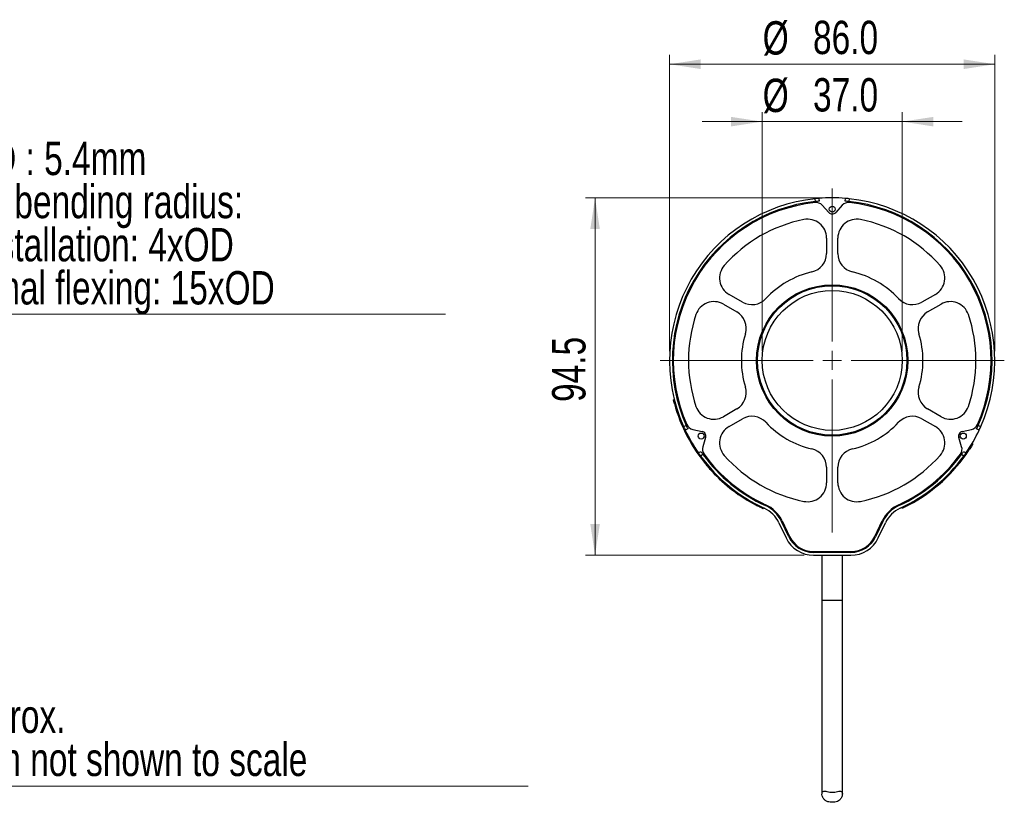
# Model space of a CAD drawing. Header units: millimetres. Extents: x 15 to 415, y 5 to 292.
# Tile 16 of 48: x 110 to 214, y 137 to 220. Entities that reach past the tile are written whole.
import ezdxf

# ---------------------------------------------------------------- set-up
doc = ezdxf.new("R2010")
doc.units = ezdxf.units.MM
doc.styles.add('SLDTEXTSTYLE0', font='TXT', dxfattribs={"width": 0.75})
doc.dimstyles.new('SLDDIMSTYLE0', dxfattribs={"dimtxt": 3.527778, "dimasz": 3.302, "dimexe": 0, "dimexo": 0.0625, "dimgap": 0.881944, "dimtad": 1, "dimdec": 1, "dimlfac": 2.5, "dimrnd": 1e-09, "dimzin": 4, "dimdsep": 46, "dimtxsty": 'SLDTEXTSTYLE0', "dimsah": 1, "dimcen": 0.09, "dimadec": 0, "dimazin": 1, "dimtfac": 1, "dimtdec": 1, "dimtofl": 0, "dimtmove": 0, "dimatfit": 3, "dimfxl": 1, "dimfrac": 2, "dimtolj": 1, "dimtzin": 12, "dimarcsym": 0})
doc.dimstyles.new('SLDDIMSTYLE2', dxfattribs={"dimtxt": 3.527778, "dimasz": 3.302, "dimexe": 0, "dimexo": 0.0625, "dimgap": 0.881944, "dimtad": 1, "dimdec": 1, "dimlfac": 2.5, "dimrnd": 1e-09, "dimzin": 12, "dimdsep": 46, "dimtxsty": 'SLDTEXTSTYLE0', "dimsah": 1, "dimcen": 0.09, "dimadec": 0, "dimazin": 3, "dimtfac": 1, "dimtdec": 1, "dimtofl": 0, "dimtmove": 0, "dimatfit": 3, "dimfxl": 1, "dimfrac": 2, "dimtolj": 1, "dimtzin": 12, "dimarcsym": 0})
doc.dimstyles.new('SLDDIMSTYLE3', dxfattribs={"dimtxt": 3.527778, "dimasz": 3.302, "dimexe": 0, "dimexo": 0.0625, "dimgap": 0.881944, "dimtad": 1, "dimdec": 1, "dimlfac": 2.5, "dimrnd": 1e-09, "dimzin": 4, "dimdsep": 46, "dimtxsty": 'SLDTEXTSTYLE0', "dimsah": 1, "dimcen": 0.09, "dimadec": 0, "dimazin": 1, "dimtfac": 1, "dimtdec": 1, "dimtmove": 0, "dimatfit": 0, "dimfxl": 1, "dimfrac": 2, "dimtolj": 1, "dimtzin": 12, "dimarcsym": 0})

# ---------------------------------------------------------------- blocks, each defined once
blk = doc.blocks.new('_D_4')
at = {"color": 7, "linetype": 'Continuous', "lineweight": 0}
for p, q in [((195, 200.98), (169.92, 200.98)), ((170.92, 163.18), (170.92, 200.98)), ((193.02, 163.18), (169.92, 163.18))]:
    blk.add_line(p, q, dxfattribs=at)
at = {"color": 7, "linetype": 'Continuous', "lineweight": 18}
for points in [[(170.92, 200.98), (170.42, 197.68), (171.43, 197.68)], [(170.92, 163.18), (171.43, 166.48), (170.42, 166.48)]]:
    blk.add_solid(points, dxfattribs=at)
at = {"color": 7, "linetype": 'Continuous', "lineweight": 18, "insert": (166.38, 179.39), "char_height": 3.528, "attachment_point": 1, "rotation": 90, "style": 'SLDTEXTSTYLE0'}
blk.add_mtext('94.5', dxfattribs=at)
blk = doc.blocks.new('_D_5')
at = {"color": 7, "linetype": 'Continuous', "lineweight": 0}
for p, q in [((188.6, 184.78), (188.6, 210.04)), ((203.4, 184.78), (203.4, 210.04)), ((188.6, 209.04), (182.25, 209.04)), ((188.6, 209.04), (203.4, 209.04)), ((203.4, 209.04), (209.75, 209.04))]:
    blk.add_line(p, q, dxfattribs=at)
at = {"color": 7, "linetype": 'Continuous', "lineweight": 18}
for points in [[(188.6, 209.04), (185.3, 209.54), (185.3, 208.53)], [(203.4, 209.04), (206.7, 208.53), (206.7, 209.54)]]:
    blk.add_solid(points, dxfattribs=at)
at = {"color": 7, "linetype": 'Continuous', "lineweight": 18, "char_height": 3.528, "attachment_point": 1, "style": 'SLDTEXTSTYLE0'}
for s, insert in [('%%c', (188.65, 213.58)), ('37.0', (193.97, 213.64))]:
    blk.add_mtext(s, dxfattribs=dict(at, insert=insert))
blk = doc.blocks.new('_D_6')
at = {"color": 7, "linetype": 'Continuous', "lineweight": 0}
for p, q in [((178.8, 184.78), (178.8, 216.11)), ((213.2, 184.78), (213.2, 216.11)), ((178.8, 215.11), (213.2, 215.11))]:
    blk.add_line(p, q, dxfattribs=at)
at = {"color": 7, "linetype": 'Continuous', "lineweight": 18}
for points in [[(178.8, 215.11), (182.1, 214.6), (182.1, 215.62)], [(213.2, 215.11), (209.9, 215.62), (209.9, 214.6)]]:
    blk.add_solid(points, dxfattribs=at)
at = {"color": 7, "linetype": 'Continuous', "lineweight": 18, "char_height": 3.528, "attachment_point": 1, "style": 'SLDTEXTSTYLE0'}
for s, insert in [('%%c', (188.65, 219.66)), ('86.0', (193.97, 219.71))]:
    blk.add_mtext(s, dxfattribs=dict(at, insert=insert))
blk = doc.blocks.new('SW_CENTERMARKSYMBOL_2')
at = {"color": 0, "linetype": 'Continuous', "lineweight": 18}
for p, q in [((0, 2), (0, 18.2)), ((-2, 0), (-18.2, 0)), ((0, 0), (-1, 0)), ((0, 0), (0, 1)), ((0, 0), (0, -1)), ((0, 0), (1, 0)), ((2, 0), (18.2, 0)), ((0, -2), (0, -18.2))]:
    blk.add_line(p, q, dxfattribs=at)
blk = doc.blocks.new('SW_CENTERMARKSYMBOL_3')
at = {"color": 0, "linetype": 'Continuous', "lineweight": 18}
for p, q in [((0, 2), (0, 12.98)), ((-2, 0), (-12.98, 0)), ((0, 0), (-1, 0)), ((0, 0), (0, 1)), ((0, 0), (0, -1)), ((0, 0), (1, 0)), ((2, 0), (12.98, 0)), ((0, -2), (0, -12.98))]:
    blk.add_line(p, q, dxfattribs=at)
blk = doc.blocks.new('SW_NOTE_0_4')
at = {"color": 0, "linetype": 'Continuous', "lineweight": 0}
blk.add_line((61.37, 0), (0, 0), dxfattribs=at)
at = {"color": 0, "linetype": 'Continuous', "lineweight": 0, "char_height": 3.5278, "attachment_point": 1, "style": 'SLDTEXTSTYLE0'}
for s, insert in [('Cable OD : 5.4mm', (0.44, 18.25)), ('Minimum bending radius:', (0.44, 13.69)), ('-Fixed installation: 4xOD', (0.44, 9.13)), ('-Occasional flexing: 15xOD', (0.44, 4.57))]:
    blk.add_mtext(s, dxfattribs=dict(at, insert=insert))
blk = doc.blocks.new('SW_NOTE_0_6')
at = {"color": 0, "linetype": 'Continuous', "lineweight": 0}
blk.add_line((73.98, 0), (0, 0), dxfattribs=at)
at = {"color": 0, "linetype": 'Continuous', "lineweight": 0, "char_height": 3.5278, "attachment_point": 1, "style": 'SLDTEXTSTYLE0'}
for s, insert in [('500mm approx.', (0.48, 9.16)), ('Cable length not shown to scale', (0.48, 4.6))]:
    blk.add_mtext(s, dxfattribs=dict(at, insert=insert))

msp = doc.modelspace()

# ---------------------------------------------------------------- linework, layer by layer
at = {"color": 7, "linetype": 'Continuous', "lineweight": 25}
for p, q in [((194.224084, 200.58793), (194.199658, 200.887017)), ((194.597953, 200.924211), (194.622371, 200.625207)), ((195.629074, 199.44375), (194.941241, 200.195461)), ((197.054664, 200.195461), (196.366832, 199.44375)), ((197.373534, 200.625207), (197.397953, 200.924211)), ((197.796247, 200.887017), (197.771821, 200.58793)), ((195.397953, 196.722689), (195.397953, 195.086149)), ((196.597953, 195.086149), (196.597953, 196.722689)), ((186.507651, 189.953331), (185.090366, 190.771601)), ((206.905539, 190.771601), (205.488254, 189.953331)), ((184.490366, 189.732371), (185.907651, 188.9141)), ((206.088254, 188.9141), (207.505539, 189.732371)), ((179.307853, 179.624292), (179.210817, 179.600123)), ((179.311979, 179.213099), (179.409041, 179.237274)), ((185.907651, 178.648465), (184.490366, 177.830195)), ((207.505539, 177.830195), (206.088254, 178.648465)), ((185.090366, 176.790964), (186.507651, 177.609234)), ((205.488254, 177.609234), (206.905539, 176.790964)), ((180.284805, 176.785784), (180.556035, 176.914174)), ((180.722896, 176.550609), (180.451741, 176.422254)), ((181.254502, 176.489332), (182.249418, 176.269508)), ((209.746487, 176.269508), (210.741403, 176.489332)), ((211.544164, 176.422254), (211.273009, 176.550609)), ((211.43987, 176.914174), (211.7111, 176.785784)), ((182.618297, 175.63059), (182.311213, 174.659055)), ((209.684692, 174.659055), (209.377608, 175.63059)), ((210.880649, 174.961115), (210.794622, 175.012099)), ((181.851741, 173.997383), (182.098477, 174.168032)), ((209.897428, 174.168032), (210.144164, 173.997383)), ((210.370739, 174.333372), (210.456859, 174.282334)), ((182.329904, 173.841744), (182.083099, 173.671047)), ((209.912806, 173.671047), (209.666002, 173.841744)), ((182.819295, 172.728546), (182.742675, 172.664286)), ((183.270936, 172.063218), (183.347638, 172.127547)), ((195.397953, 172.476416), (195.397953, 170.839876)), ((196.597953, 170.839876), (196.597953, 172.476416)), ((188.008028, 168.5497), (187.965699, 168.458982)), ((188.682837, 168.10394), (188.725121, 168.19456)), ((203.361282, 168.237108), (203.404092, 168.146734)), ((204.119154, 168.50594), (204.076298, 168.596411)), ((190.371637, 166.614711), (191.131061, 165.011438)), ((191.402184, 165.139861), (190.64276, 166.743134)), ((190.702186, 166.810207), (191.485758, 165.17269)), ((200.510147, 165.17269), (201.293719, 166.810207)), ((201.353145, 166.743134), (200.593721, 165.139861)), ((200.864844, 165.011438), (201.624268, 166.614711)), ((194.011487, 163.581283), (197.984419, 163.581283)), ((197.972868, 163.481283), (194.023037, 163.481283)), ((194.023037, 163.181283), (197.972868, 163.181283)), ((194.917953, 163.181283), (194.917953, 158.381283)), ((197.077953, 158.381283), (197.077953, 163.181283)), ((194.917953, 158.381283), (194.917953, 137.931852)), ((197.077953, 137.941507), (197.077953, 158.381283))]:
    msp.add_line(p, q, dxfattribs=at)
at = {"color": 8, "linetype": 'Continuous', "lineweight": 25}
msp.add_line((197.077953, 158.381283), (194.917953, 158.381283), dxfattribs=at)
at = {"color": 7, "linetype": 'Continuous', "lineweight": 25}
for centre, radius in [((195.997953, 199.781283), 0.32), ((195.997953, 183.781283), 8), ((195.997953, 183.781283), 7.9), ((195.997953, 183.781283), 7.4), ((182.141546, 175.781283), 0.32), ((209.854359, 175.781283), 0.32)]:
    msp.add_circle(centre, radius, dxfattribs=at)
for centre, radius, start, end in [((195.997953, 183.781283), 17.2, 85.33122507, 94.66877493), ((195.997953, 183.781283), 17.2, 96.00135506, 203.99864494), ((195.997953, 183.781283), 16.9, 96.02501471, 203.97498529), ((195.997953, 183.781283), 16.8, 96.21270013, 203.78729987), ((194.277259, 199.587902), 0.9, 42.45921822, 96.21270013), ((195.997953, 183.781283), 17.2, 94.66877493, 96.00135506), ((195.997953, 183.781283), 16.9, 94.66877493, 96.02501471), ((197.718646, 199.587902), 0.9, 83.78729987, 137.54078178), ((195.997953, 183.781283), 16.9, 83.97498529, 85.33122507), ((195.997953, 183.781283), 17.2, 83.99864494, 85.33122507), ((195.997953, 183.781283), 16.9, 336.02501471, 83.97498529), ((195.997953, 183.781283), 17.2, 336.00135506, 83.99864494), ((195.997953, 183.781283), 16.8, 336.21270013, 83.78729987), ((195.997953, 199.781283), 0.5, 222.45921822, 317.54078178), ((195.997953, 183.781283), 15.2, 101.35981083, 138.64018917), ((193.397953, 196.722689), 2, 0, 101.35981083), ((198.597953, 196.722689), 2, 78.64018917, 180), ((195.997953, 183.781283), 15.2, 41.35981083, 78.64018917), ((193.397953, 195.086149), 2, 282.9521906, 0), ((198.597953, 195.086149), 2, 180, 257.0478094), ((186.090366, 192.503652), 2, 138.64018917, 240), ((205.905539, 192.503652), 2, 300, 41.35981083), ((195.997953, 183.781283), 9.6, 102.9521906, 137.0478094), ((195.997953, 183.781283), 9.6, 42.9521906, 77.0478094), ((183.490366, 188.00032), 2, 60, 161.35981083), ((187.507651, 191.685382), 2, 240, 317.0478094), ((204.488254, 191.685382), 2, 222.9521906, 300), ((208.505539, 188.00032), 2, 18.64018917, 120), ((195.997953, 183.781283), 15.2, 161.35981083, 198.64018917), ((184.907651, 187.18205), 2, 342.9521906, 60), ((207.088254, 187.18205), 2, 120, 197.0478094), ((195.997953, 183.781283), 15.2, 341.35981083, 18.64018917), ((195.997953, 183.781283), 9.6, 162.9521906, 197.0478094), ((195.997953, 183.781283), 9.6, 342.9521906, 17.0478094), ((184.907651, 180.380516), 2, 300, 17.0478094), ((207.088254, 180.380516), 2, 162.9521906, 240), ((195.997953, 183.781283), 17.3, 195.31091739, 219.98604142), ((183.490366, 179.562245), 2, 198.64018917, 300), ((208.505539, 179.562245), 2, 240, 341.35981083), ((181.448672, 177.368137), 0.9, 203.78729987, 257.54078178), ((187.507651, 175.877183), 2, 42.9521906, 120), ((195.997953, 183.781283), 9.6, 222.9521906, 257.0478094), ((195.997953, 183.781283), 9.6, 282.9521906, 317.0478094), ((204.488254, 175.877183), 2, 60, 137.0478094), ((210.547233, 177.368137), 0.9, 282.45921822, 336.21270013), ((195.997953, 183.781283), 17.2, 203.99864494, 205.33122507), ((195.997953, 183.781283), 17.2, 205.33122507, 214.66877493), ((195.997953, 183.781283), 16.9, 203.97498529, 205.33122507), ((182.141546, 175.781283), 0.5, 342.45921822, 77.54078178), ((186.090366, 175.058913), 2, 120, 221.35981083), ((205.905539, 175.058913), 2, 318.64018917, 60), ((209.854359, 175.781283), 0.5, 102.45921822, 197.54078178), ((195.997953, 183.781283), 17.2, 325.33122507, 334.66877493), ((195.997953, 183.781283), 16.9, 334.66877493, 336.02501471), ((195.997953, 183.781283), 17.2, 334.66877493, 336.00135506), ((195.997953, 183.781283), 17.2, 214.66877493, 216.00135506), ((195.997953, 183.781283), 16.9, 214.66877493, 216.02501471), ((183.169365, 174.387809), 0.9, 162.45921822, 216.21270013), ((193.397953, 172.476416), 2, 0, 77.0478094), ((198.597953, 172.476416), 2, 102.9521906, 180), ((195.997953, 183.781283), 17.3, 297.99753788, 326.69661585), ((208.82654, 174.387809), 0.9, 323.78729987, 17.54078178), ((195.997953, 183.781283), 16.9, 323.97498529, 325.33122507), ((195.997953, 183.781283), 17.2, 323.99864494, 325.33122507), ((195.997953, 183.781283), 17.2, 216.00135506, 245.31915688), ((195.997953, 183.781283), 16.9, 216.02501471, 245.31915688), ((195.997953, 183.781283), 16.8, 216.21270013, 245.24235167), ((195.997953, 183.781283), 15.2, 221.35981083, 258.64018917), ((195.997953, 183.781283), 15.2, 281.35981083, 318.64018917), ((195.997953, 183.781283), 16.8, 294.75764833, 323.78729987), ((195.997953, 183.781283), 16.9, 294.68084312, 323.97498529), ((195.997953, 183.781283), 17.2, 294.68084312, 323.99864494), ((195.997953, 183.781283), 17.3, 222.63650243, 242.33558041), ((193.397953, 170.839876), 2, 258.64018917, 0), ((198.597953, 170.839876), 2, 180, 281.35981083), ((187.479661, 165.244867), 3.2, 25.34555007, 65.31915688), ((187.479661, 165.244867), 3.5, 25.34555007, 65.31915688), ((187.454821, 165.256302), 3.6, 25.57169375, 65.24235167), ((204.541084, 165.256302), 3.6, 114.75764833, 154.42830625), ((204.516244, 165.244867), 3.5, 114.68084312, 154.65444994), ((204.516244, 165.244867), 3.2, 114.68084312, 154.65444994), ((194.023037, 166.381283), 3.2, 205.34555006, 270), ((194.023037, 166.381283), 2.9, 205.34555006, 270), ((194.011487, 166.381283), 2.8, 205.57169375, 270), ((197.972868, 166.381283), 2.9, 270, 334.65444994), ((197.972868, 166.381283), 3.2, 270, 334.65444994), ((197.984419, 166.381283), 2.8, 270, 334.42830625)]:
    msp.add_arc(centre, radius, start, end, dxfattribs=at)
for points, knots in [([(179.311979, 179.213099), (179.300206, 179.2565), (179.27666, 179.343301), (179.246423, 179.459297), (179.224092, 179.546963), (179.212469, 179.59349), (179.211287, 179.598238), (179.210817, 179.600123)], [0, 0, 0, 0, 0.2146777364, 0.4293571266, 0.6440065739, 0.8586694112, 1, 1, 1, 1]), ([(210.880649, 174.961115), (210.87615, 174.953502), (210.867151, 174.938276), (210.796391, 174.819891), (210.690392, 174.646806), (210.570455, 174.456405), (210.48917, 174.331846), (210.456859, 174.282334)], [0, 0, 0, 0, 0.21464398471, 0.42928847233, 0.64391237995, 0.85845625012, 1, 1, 1, 1]), ([(183.270936, 172.063218), (183.210329, 172.129662), (183.089115, 172.262553), (182.931075, 172.442853), (182.813322, 172.58026), (182.75149, 172.653771), (182.745183, 172.661294), (182.742675, 172.664286)], [0, 0, 0, 0, 0.2146293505, 0.4292653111, 0.6437815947, 0.8583512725, 1, 1, 1, 1]), ([(188.682837, 168.10394), (188.674819, 168.107669), (188.658782, 168.115128), (188.534017, 168.173913), (188.351354, 168.262392), (188.15009, 168.36304), (188.018146, 168.431693), (187.965699, 168.458982)], [0, 0, 0, 0, 0.2146439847, 0.4292884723, 0.64391238, 0.8584562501, 1, 1, 1, 1]), ([(204.119154, 168.50594), (204.03955, 168.464094), (203.880338, 168.380399), (203.66595, 168.273057), (203.503245, 168.193852), (203.416494, 168.152605), (203.407621, 168.148405), (203.404092, 168.146734)], [0, 0, 0, 0, 0.2146293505, 0.4292653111, 0.6437815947, 0.8583512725, 1, 1, 1, 1]), ([(197.077953, 137.941507), (197.072222, 138.005085), (197.061911, 138.119467), (196.96495, 138.218242), (196.804185, 138.237293), (196.570844, 138.187004), (196.262181, 138.118291), (195.915865, 138.099042), (195.581787, 138.148399), (195.316283, 138.214357), (195.109594, 138.239235), (194.974548, 138.18198), (194.903463, 138.010617), (194.929054, 137.72569), (195.066613, 137.42114), (195.310019, 137.194594), (195.611138, 137.078816), (195.94644, 137.042257), (196.267281, 137.059985), (196.554883, 137.134616), (196.811828, 137.290646), (197.025591, 137.574956), (197.058818, 137.807554), (197.077953, 137.941507)], [0, 0, 0, 0, 0.0437117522, 0.0786411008, 0.1136826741, 0.1564702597, 0.2004247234, 0.2498930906, 0.2926735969, 0.3379176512, 0.3751169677, 0.4125572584, 0.4530727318, 0.5176631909, 0.5874525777, 0.6372006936, 0.6873276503, 0.7307236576, 0.7727757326, 0.8149622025, 0.8570594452, 0.9176808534, 1, 1, 1, 1])]:
    msp.add_open_spline(points, degree=3, knots=knots, dxfattribs=at)

# ---------------------------------------------------------------- block references
at = {"color": 7, "linetype": 'Continuous', "lineweight": 0}
for name, p in [('SW_NOTE_0_4', (93.742424, 188.66264)), ('SW_CENTERMARKSYMBOL_2', (195.997953, 183.781283)), ('SW_CENTERMARKSYMBOL_3', (195.997953, 183.781283)), ('SW_NOTE_0_6', (89.863636, 138.755562))]:
    msp.add_blockref(name, p, dxfattribs=at)

# ---------------------------------------------------------------- dimensions: what is measured, and where the dimension line sits
at = {"color": 7, "linetype": 'Continuous', "lineweight": 18}
for base, p1, p2, dimstyle, picture, middle in [((213.197953, 215.109228), (178.797953, 183.781283), (213.197953, 183.781283), 'SLDDIMSTYLE0', '_D_6', (195.869373, 215.109228)), ((203.397953, 209.036712), (188.597953, 183.781283), (203.397953, 183.781283), 'SLDDIMSTYLE3', '_D_5', (195.869373, 209.036712))]:
    dim = msp.add_linear_dim(base=base, p1=p1, p2=p2, text='%%c<>', dimstyle=dimstyle, dxfattribs=at)
    dim.commit()
    dim.dimension.update_dxf_attribs({"geometry": picture, "text_midpoint": middle, "dimtype": 160})
dim = msp.add_linear_dim(base=(170.923181, 200.981283), p1=(194.017941, 163.181283), p2=(195.997953, 200.981283), angle=90, dimstyle='SLDDIMSTYLE2', dxfattribs=at)
dim.commit()
dim.dimension.update_dxf_attribs({"geometry": '_D_4', "text_midpoint": (170.923181, 183.950885), "dimtype": 160})

doc.saveas('drawing.dxf')
